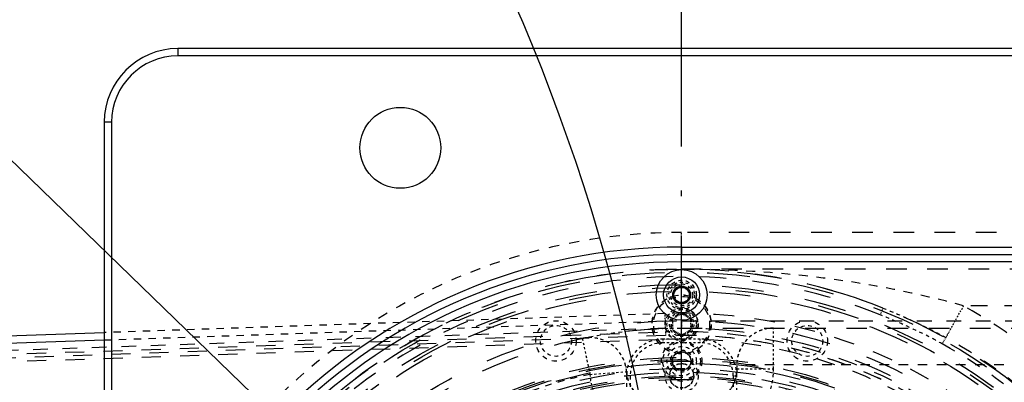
# Model space of a CAD drawing. Header units: millimetres. Extents: x 14186 to 17588, y 1400 to 3805.
# Tile 234 of 256: x 16586 to 16720, y 2778 to 2828. Entities that reach past the tile are written whole.
import ezdxf

# ---------------------------------------------------------------- set-up
doc = ezdxf.new("R2010")
doc.units = ezdxf.units.MM
doc.linetypes.add('CENTER', pattern=[2, 1.25, -0.25, 0.25, -0.25])
doc.linetypes.add('HIDDEN', pattern=[0.2, 0.1, -0.1])
doc.layers.add('DEFAULT_2', color=8, linetype='HIDDEN')
doc.layers.add('INTFCLR_183613', color=7, linetype='Continuous')
doc.layers.add('dim', color=82, linetype='Continuous', lineweight=9)
doc.styles.get("Standard").update_dxf_attribs({"font": 'arial.ttf'})
doc.dimstyles.new('ISO-25', dxfattribs={"dimtxt": 2.5, "dimasz": 2.5, "dimexe": 1.25, "dimexo": 0.625, "dimtad": 1, "dimtxsty": 'Standard', "dimcen": 2.5, "dimadec": 0, "dimazin": 0, "dimtfac": 1, "dimtmove": 0, "dimatfit": 3, "dimfxl": 1, "dimarcsym": 0})

# ---------------------------------------------------------------- blocks, each defined once
blk = doc.blocks.new('*D23')
at = {"layer": 'Defpoints', "color": 0, "transparency": 16777216}
for p in [(16478.35, 2911.55), (16873.33, 2528.81)]:
    blk.add_point(p, dxfattribs=at)
at = {"layer": 'dim', "color": 0, "linetype": 'Continuous', "lineweight": -2, "transparency": 16777216}
for p, q in [((16461.11, 2928.25), (16443.88, 2944.95)), ((16478.35, 2911.55), (16873.33, 2528.81)), ((16975.4, 2429.9), (16890.56, 2512.11))]:
    blk.add_line(p, q, dxfattribs=at)
at = {"layer": 'dim', "color": 0, "transparency": 16777216}
for points in [[(16463.89, 2931.12), (16458.33, 2925.38), (16478.35, 2911.55)], [(16893.35, 2514.98), (16887.78, 2509.24), (16873.33, 2528.81)]]:
    blk.add_solid(points, dxfattribs=at)
at = {"layer": 'dim', "color": 0, "transparency": 16777216, "insert": (16956.44, 2477.97), "char_height": 30, "attachment_point": 5, "rotation": 315.902}
blk.add_mtext('360%%D', dxfattribs=at)
blk = doc.blocks.new('*D25')
at = {"layer": 'Defpoints', "color": 0, "transparency": 16777216}
for p in [(16675.84, 3342.85), (16675.84, 2804.38), (16400.84, 2788.57)]:
    blk.add_point(p, dxfattribs=at)
at = {"layer": 'dim', "color": 0, "linetype": 'Continuous', "lineweight": -2, "transparency": 16777216}
for p, q in [((16400.84, 2794.57), (16400.84, 3348.85)), ((16675.84, 2810.38), (16675.84, 3348.85)), ((16424.84, 3342.85), (16651.84, 3342.85))]:
    blk.add_line(p, q, dxfattribs=at)
at = {"layer": 'dim', "color": 0, "transparency": 16777216}
for points in [[(16424.84, 3346.85), (16424.84, 3338.85), (16400.84, 3342.85)], [(16651.84, 3346.85), (16651.84, 3338.85), (16675.84, 3342.85)]]:
    blk.add_solid(points, dxfattribs=at)
at = {"layer": 'dim', "color": 0, "transparency": 16777216, "insert": (16538.34, 3364.17), "char_height": 30, "attachment_point": 5}
blk.add_mtext('275', dxfattribs=at)
blk = doc.blocks.new('*D27')
at = {"layer": 'Defpoints', "color": 0, "transparency": 16777216}
for p in [(17053.85, 3119.69), (16297.82, 2320.67)]:
    blk.add_point(p, dxfattribs=at)
at = {"layer": 'dim', "color": 0, "linetype": 'Continuous', "lineweight": -2, "transparency": 16777216}
for p, q in [((17253.47, 3330.66), (17070.35, 3137.12)), ((16297.82, 2320.67), (17053.85, 3119.69)), ((16281.33, 2303.24), (16264.83, 2285.81))]:
    blk.add_line(p, q, dxfattribs=at)
at = {"layer": 'dim', "color": 0, "transparency": 16777216}
for points in [[(17067.44, 3139.87), (17073.25, 3134.37), (17053.85, 3119.69)], [(16278.42, 2305.99), (16284.24, 2300.49), (16297.82, 2320.67)]]:
    blk.add_solid(points, dxfattribs=at)
at = {"layer": 'dim', "color": 0, "transparency": 16777216, "insert": (17191.29, 3297.17), "char_height": 30, "attachment_point": 5, "rotation": 46.5835}
blk.add_mtext('∅1100', dxfattribs=at)
blk = doc.blocks.new('*D28')
at = {"layer": 'Defpoints', "color": 0, "transparency": 16777216}
for p in [(17217.99, 2998.67), (16133.68, 2441.69)]:
    blk.add_point(p, dxfattribs=at)
at = {"layer": 'dim', "color": 0, "linetype": 'Continuous', "lineweight": -2, "transparency": 16777216}
for p, q in [((17380.14, 3081.96), (17239.34, 3009.63)), ((16133.68, 2441.69), (17217.99, 2998.67)), ((16112.33, 2430.72), (16090.98, 2419.76))]:
    blk.add_line(p, q, dxfattribs=at)
at = {"layer": 'dim', "color": 0, "transparency": 16777216}
for points in [[(17237.52, 3013.19), (17241.17, 3006.08), (17217.99, 2998.67)], [(16110.5, 2434.28), (16114.16, 2427.17), (16133.68, 2441.69)]]:
    blk.add_solid(points, dxfattribs=at)
at = {"layer": 'dim', "color": 0, "transparency": 16777216, "insert": (17310.29, 3070.98), "char_height": 30, "attachment_point": 5, "rotation": 27.1882}
blk.add_mtext('∅1219', dxfattribs=at)

msp = doc.modelspace()

# ---------------------------------------------------------------- linework, layer by layer
at = {"color": 7, "linetype": 'Continuous'}
for p, q in [((16887.838, 2823.68), (16607.338, 2823.68)), ((16607.338, 2823.68), (16607.338, 2822.68)), ((16887.838, 2822.68), (16607.338, 2822.68)), ((16597.338, 2813.68), (16597.338, 2626.68)), ((16598.338, 2813.68), (16597.338, 2813.68)), ((16598.338, 2813.68), (16598.338, 2626.68)), ((16675.838, 2796.68), (16848.838, 2796.68)), ((16675.838, 2796.68), (16675.838, 2795.68)), ((16675.838, 2795.68), (16848.838, 2795.68)), ((16847.838, 2794.68), (16675.838, 2794.68)), ((16675.237, 2791.22), (16674.637, 2790.18)), ((16675.237, 2791.22), (16676.438, 2791.22)), ((16677.039, 2790.18), (16676.438, 2791.22)), ((16674.637, 2790.18), (16675.237, 2789.14)), ((16676.438, 2789.14), (16677.039, 2790.18)), ((16676.438, 2789.14), (16675.237, 2789.14)), ((16305.499, 2775.168), (16597.338, 2785.058)), ((16518.695, 2781.393), (16597.338, 2784.058))]:
    msp.add_line(p, q, dxfattribs=at)
for centre, radius in [((16675.838, 2720.18), 609.5), ((16675.838, 2720.18), 550), ((16400.838, 2720.18), 275), ((16675.838, 2720.18), 275)]:
    msp.add_circle(centre, radius)
for centre, radius in [((16637.588, 2810.18), 5.5), ((16675.838, 2790.18), 3.45), ((16675.838, 2790.18), 2.45), ((16675.838, 2790.18), 1.212), ((16675.838, 2790.18), 1.04)]:
    msp.add_circle(centre, radius, dxfattribs=at)
for centre, radius, end in [((16607.338, 2813.68), 10, 180), ((16607.338, 2813.68), 9, 180), ((16675.838, 2720.18), 76.5, 270), ((16675.838, 2720.18), 75.5, 270), ((16675.838, 2720.18), 74.5, 270)]:
    msp.add_arc(centre, radius, 90, end, dxfattribs=at)
at = {"layer": 'DEFAULT_2', "color": 1, "linetype": 'CENTER', "ltscale": 22.352}
msp.add_line((16675.838, 2635.98), (16675.838, 2804.38), dxfattribs=at)
at = {"layer": 'DEFAULT_2', "color": 8, "linetype": 'HIDDEN', "ltscale": 28}
for p, q in [((16897.838, 2798.68), (16675.838, 2798.68)), ((16896.838, 2793.68), (16675.838, 2793.68)), ((16675.838, 2785.68), (16892.838, 2785.68))]:
    msp.add_line(p, q, dxfattribs=at)
at = {"layer": 'DEFAULT_2', "color": 8, "linetype": 'HIDDEN'}
for p, q in [((16675.838, 2796.68), (16675.838, 2798.68)), ((16675.838, 2793.68), (16675.838, 2795.68)), ((16673.552, 2787.641), (16673.619, 2785.642)), ((16675.838, 2787.623), (16674.588, 2786.902)), ((16677.088, 2786.902), (16675.838, 2787.623)), ((16674.588, 2786.902), (16674.588, 2785.458)), ((16677.088, 2785.458), (16677.088, 2786.902)), ((16674.588, 2785.458), (16675.838, 2784.737)), ((16675.838, 2784.737), (16677.088, 2785.458))]:
    msp.add_line(p, q, dxfattribs=at)
at = {"layer": 'DEFAULT_2', "color": 8, "linetype": 'HIDDEN', "ltscale": 23}
msp.add_line((16896.838, 2788.68), (16714.178, 2788.68), dxfattribs=at)
at = {"layer": 'DEFAULT_2', "color": 8, "linetype": 'HIDDEN', "ltscale": 10}
for p, q in [((16673.552, 2787.641), (16597.338, 2785.058)), ((16597.338, 2784.058), (16673.585, 2786.642))]:
    msp.add_line(p, q, dxfattribs=at)
at = {"layer": 'DEFAULT_2', "color": 8, "linetype": 'HIDDEN', "ltscale": 0.7}
for p, q in [((16703.197, 2788.398), (16702.825, 2787.47)), ((16675.838, 2786.68), (16675.838, 2785.68)), ((16711.749, 2784.39), (16711.267, 2783.53))]:
    msp.add_line(p, q, dxfattribs=at)
at = {"layer": 'DEFAULT_2', "color": 8, "linetype": 'HIDDEN', "ltscale": 20}
for p, q in [((16675.838, 2786.68), (16835.838, 2786.68)), ((16673.619, 2785.642), (16515.736, 2780.292))]:
    msp.add_line(p, q, dxfattribs=at)
at = {"layer": 'DEFAULT_2', "color": 8, "linetype": 'HIDDEN', "ltscale": 26}
for p, q in [((16472.482, 2778.326), (16673.636, 2785.143)), ((16673.653, 2784.643), (16472.499, 2777.826)), ((16472.516, 2777.326), (16673.67, 2784.143))]:
    msp.add_line(p, q, dxfattribs=at)
at = {"layer": 'DEFAULT_2', "color": 8, "linetype": 'HIDDEN', "ltscale": 0.4}
for p, q in [((16673.636, 2785.143), (16673.653, 2784.643)), ((16673.344, 2783.68), (16673.344, 2784.18)), ((16678.344, 2783.68), (16678.344, 2784.18)), ((16683.338, 2780.68), (16683.338, 2780.128)), ((16668.843, 2779.181), (16668.343, 2779.181)), ((16682.843, 2779.179), (16683.343, 2779.179))]:
    msp.add_line(p, q, dxfattribs=at)
at = {"layer": 'DEFAULT_2', "color": 8, "linetype": 'HIDDEN', "ltscale": 3}
for p, q in [((16688.338, 2780.128), (16688.338, 2785.68)), ((16662.335, 2784.273), (16663.366, 2779.38)), ((16678.344, 2784.18), (16673.344, 2784.18)), ((16678.344, 2783.68), (16673.344, 2783.68)), ((16663.366, 2779.38), (16668.352, 2779.754)), ((16683.338, 2780.128), (16688.338, 2780.128))]:
    msp.add_line(p, q, dxfattribs=at)
at = {"layer": 'DEFAULT_2', "color": 8, "linetype": 'HIDDEN', "ltscale": 0.3}
msp.add_line((16712.158, 2785.072), (16712.351, 2785.421), dxfattribs=at)
at = {"layer": 'DEFAULT_2', "color": 8, "linetype": 'HIDDEN', "ltscale": 13}
msp.add_line((16724.838, 2780.68), (16683.338, 2780.68), dxfattribs=at)
at = {"layer": 'DEFAULT_2', "color": 8, "linetype": 'HIDDEN', "ltscale": 5}
for p, q in [((16668.343, 2779.181), (16668.342, 2766.006)), ((16668.843, 2779.181), (16668.842, 2766.006)), ((16682.843, 2779.179), (16682.842, 2766.005)), ((16683.342, 2766.005), (16683.343, 2779.179))]:
    msp.add_line(p, q, dxfattribs=at)
for centre, radius in [((16675.838, 2790.18), 2), ((16675.838, 2790.18), 1.5), ((16675.838, 2786.18), 2.25), ((16675.838, 2786.18), 2.2), ((16675.838, 2786.18), 2), ((16675.838, 2786.18), 1.443), ((16658.756, 2783.931), 2.1), ((16692.92, 2783.931), 2.1), ((16675.838, 2781.18), 2), ((16675.838, 2781.18), 1.5), ((16675.838, 2779.18), 2.25)]:
    msp.add_circle(centre, radius, dxfattribs=at)
at = {"layer": 'DEFAULT_2', "color": 8, "linetype": 'HIDDEN', "ltscale": 4}
for centre, radius in [((16675.838, 2790.18), 1.75), ((16675.838, 2790.18), 1.194), ((16675.838, 2786.18), 1.65), ((16675.838, 2786.18), 1.394), ((16675.838, 2781.18), 1.3), ((16675.838, 2781.18), 1.25), ((16675.838, 2779.18), 1.65)]:
    msp.add_circle(centre, radius, dxfattribs=at)
at = {"layer": 'DEFAULT_2', "color": 8, "linetype": 'HIDDEN', "ltscale": 57}
msp.add_circle((16675.838, 2720.18), 71, dxfattribs=at)
at = {"layer": 'DEFAULT_2', "color": 8, "linetype": 'HIDDEN', "ltscale": 56}
msp.add_circle((16675.838, 2720.18), 70.5, dxfattribs=at)
at = {"layer": 'DEFAULT_2', "color": 8, "linetype": 'HIDDEN', "ltscale": 9}
msp.add_circle((16675.838, 2786.18), 3.8, dxfattribs=at)
at = {"layer": 'DEFAULT_2', "color": 8, "linetype": 'HIDDEN', "ltscale": 53}
msp.add_circle((16675.838, 2720.18), 66.5, dxfattribs=at)
at = {"layer": 'DEFAULT_2', "color": 8, "linetype": 'HIDDEN', "ltscale": 7}
for centre in [(16658.756, 2783.931), (16692.92, 2783.931), (16675.838, 2781.18)]:
    msp.add_circle(centre, 2.75, dxfattribs=at)
at = {"layer": 'DEFAULT_2', "color": 8, "linetype": 'HIDDEN', "ltscale": 52}
msp.add_circle((16675.838, 2720.18), 65.5, dxfattribs=at)
at = {"layer": 'DEFAULT_2', "color": 8, "linetype": 'HIDDEN', "ltscale": 6}
msp.add_circle((16675.838, 2781.18), 2.55, dxfattribs=at)
at = {"layer": 'DEFAULT_2', "color": 8, "linetype": 'HIDDEN', "ltscale": 49}
for radius in [61.5, 61.2, 61]:
    msp.add_circle((16675.838, 2720.18), radius, dxfattribs=at)
at = {"layer": 'DEFAULT_2', "color": 8, "linetype": 'HIDDEN', "ltscale": 48}
for radius in [60.7, 60]:
    msp.add_circle((16675.838, 2720.18), radius, dxfattribs=at)
at = {"layer": 'DEFAULT_2', "color": 8, "linetype": 'HIDDEN', "ltscale": 47}
for radius in [59.5, 59, 58.8, 58.5]:
    msp.add_circle((16675.838, 2720.18), radius, dxfattribs=at)
at = {"layer": 'DEFAULT_2', "color": 8, "linetype": 'HIDDEN', "ltscale": 14}
msp.add_arc((16675.838, 2720.18), 78.5, 90, 170.84486, dxfattribs=at)
at = {"layer": 'DEFAULT_2', "color": 8, "linetype": 'HIDDEN', "ltscale": 36}
for radius, start, end in [(73.5, 68.14652, 291.85345), (72.5, 68.14659, 291.85352)]:
    msp.add_arc((16675.838, 2720.18), radius, start, end, dxfattribs=at)
at = {"layer": 'DEFAULT_2', "color": 8, "linetype": 'HIDDEN', "ltscale": 21}
msp.add_arc((16675.838, 2720.18), 78.5, 299.23646, 60.76388, dxfattribs=at)
at = {"layer": 'DEFAULT_2', "color": 8, "linetype": 'HIDDEN', "ltscale": 28}
msp.add_arc((16675.838, 2720.18), 67.5, 268.05907, 91.94093, dxfattribs=at)
at = {"layer": 'DEFAULT_2', "color": 8, "linetype": 'HIDDEN', "ltscale": 26}
for radius, start in [(65, 268.05908), (64.5, 268.05907), (64, 268.05907)]:
    msp.add_arc((16675.838, 2720.18), radius, start, 91.94093, dxfattribs=at)
at = {"layer": 'DEFAULT_2', "color": 8, "linetype": 'HIDDEN', "ltscale": 4}
for centre, radius, start, end in [((16688.338, 2780.68), 5, 90, 180), ((16663.366, 2779.38), 5, 4.28629, 101.89678), ((16673.343, 2779.18), 5, 89.99446, 179.99446), ((16673.343, 2779.18), 4.5, 89.99446, 179.99446), ((16678.343, 2779.18), 5, 359.99446, 89.99446), ((16678.343, 2779.18), 4.5, 359.99446, 89.99446), ((16673.338, 2780.128), 5, 184.28629, 272.38802), ((16678.338, 2780.128), 5, 267.61191, 0), ((16678.338, 2780.128), 10, 316.81859, 0)]:
    msp.add_arc(centre, radius, start, end, dxfattribs=at)
at = {"layer": 'DEFAULT_2', "color": 8, "linetype": 'HIDDEN', "ltscale": 20}
for radius, start, end in [(72.584, 299.23646, 60.77676), (73.57, 299.2366, 60.78305)]:
    msp.add_arc((16675.838, 2720.18), radius, start, end, dxfattribs=at)
at = {"layer": 'DEFAULT_2', "color": 8, "linetype": 'HIDDEN', "ltscale": 9}
msp.add_arc((16675.838, 2720.18), 60.5, 101.89678, 168.10322, dxfattribs=at)
at = {"layer": 'DEFAULT_2', "color": 8, "linetype": 'HIDDEN', "ltscale": 3}
msp.add_arc((16673.338, 2780.128), 10, 184.28629, 223.18141, dxfattribs=at)
at = {"layer": 'DEFAULT_2', "color": 8, "linetype": 'HIDDEN', "ltscale": 12}
msp.add_open_spline([(16714.178, 2788.68), (16707.93, 2790.428), (16695.196, 2792.894), (16682.268, 2793.68), (16675.838, 2793.68)], degree=3, knots=[0, 0, 0, 0, 0.5022309, 1, 1, 1, 1], dxfattribs=at)
at = {"layer": 'DEFAULT_2', "color": 8, "linetype": 'HIDDEN', "ltscale": 2}
for points, knots in [([(16712.351, 2785.421), (16712.478, 2785.647), (16713.086, 2786.734), (16713.696, 2787.82), (16714.178, 2788.68)], [0, 0, 0, 0, 0.2083763, 1, 1, 1, 1]), ([(16674.588, 2781.18), (16674.593, 2781.342), (16674.651, 2781.671), (16674.932, 2782.087), (16675.347, 2782.365), (16675.838, 2782.462), (16676.329, 2782.365), (16676.744, 2782.087), (16677.024, 2781.671), (16677.083, 2781.342), (16677.088, 2781.18)], [0, 0, 0, 0, 0.1250916, 0.2500829, 0.375064, 0.5000139, 0.6249778, 0.7499483, 0.8749305, 1, 1, 1, 1]), ([(16677.088, 2781.18), (16677.083, 2781.017), (16677.024, 2780.689), (16676.744, 2780.273), (16676.328, 2779.995), (16675.838, 2779.898), (16675.347, 2779.995), (16674.932, 2780.273), (16674.651, 2780.689), (16674.593, 2781.017), (16674.588, 2781.18)], [0, 0, 0, 0, 0.1250916, 0.2500829, 0.375064, 0.5000139, 0.6249778, 0.7499483, 0.8749305, 1, 1, 1, 1])]:
    msp.add_open_spline(points, degree=3, knots=knots, dxfattribs=at)
at = {"layer": 'DEFAULT_2', "color": 8, "linetype": 'HIDDEN', "ltscale": 5}
for points, knots in [([(16711.274, 2783.526), (16710.622, 2783.891), (16707.876, 2785.352), (16705.017, 2786.591), (16702.825, 2787.47)], [0, 0, 0, 0, 0.24043, 1, 1, 1, 1]), ([(16703.197, 2788.398), (16703.955, 2788.094), (16706.866, 2786.891), (16709.715, 2785.527), (16711.752, 2784.388)], [0, 0, 0, 0, 0.2591063, 1, 1, 1, 1])]:
    msp.add_open_spline(points, degree=3, knots=knots, dxfattribs=at)
msp.add_open_spline([(16662.335, 2784.273), (16664.552, 2784.74), (16669.038, 2785.445), (16673.572, 2785.68), (16675.838, 2785.68)], degree=3, dxfattribs=at)
at = {"layer": 'DEFAULT_2', "color": 8, "linetype": 'HIDDEN', "ltscale": 26}
msp.add_open_spline([(16673.653, 2655.717), (16677.956, 2655.575), (16684.46, 2656.002), (16692.884, 2657.861), (16701.083, 2660.552), (16710.762, 2665.437), (16719.272, 2672.156), (16725.167, 2678.457), (16730.403, 2685.316), (16735.617, 2694.825), (16739.469, 2707.242), (16740.772, 2720.18), (16739.469, 2733.118), (16735.617, 2745.535), (16730.403, 2755.044), (16725.168, 2761.902), (16719.273, 2768.203), (16710.763, 2774.923), (16701.083, 2779.808), (16692.884, 2782.498), (16684.46, 2784.357), (16677.956, 2784.786), (16673.653, 2784.643)], degree=3, knots=[0, 0, 0, 0, 0.0624823, 0.0937604, 0.1250396, 0.1875198, 0.2500002, 0.2812797, 0.3125592, 0.3750393, 0.4375195, 0.4999997, 0.5624799, 0.6249601, 0.6874402, 0.7187196, 0.7499991, 0.8124793, 0.8749598, 0.9062392, 0.9375174, 1, 1, 1, 1], dxfattribs=at)
at = {"layer": 'DEFAULT_2', "color": 8, "linetype": 'HIDDEN', "ltscale": 4}
for points, knots in [([(16688.338, 2785.68), (16688.011, 2785.677), (16687.356, 2785.616), (16686.101, 2785.235), (16684.709, 2784.308), (16683.782, 2782.916), (16683.402, 2781.662), (16683.34, 2781.007), (16683.338, 2780.68)], [0, 0, 0, 0, 0.1253035, 0.2506064, 0.5000001, 0.7493937, 0.8746965, 1, 1, 1, 1]), ([(16668.352, 2779.754), (16668.322, 2780.107), (16668.197, 2780.811), (16667.651, 2782.124), (16666.461, 2783.502), (16664.806, 2784.261), (16663.393, 2784.418), (16662.682, 2784.343), (16662.335, 2784.273)], [0, 0, 0, 0, 0.1253601, 0.2507127, 0.5000001, 0.7492874, 0.87464, 1, 1, 1, 1]), ([(16673.546, 2775.132), (16673.226, 2775.122), (16672.583, 2775.155), (16671.338, 2775.465), (16669.931, 2776.299), (16668.939, 2777.6), (16668.486, 2778.8), (16668.379, 2779.435), (16668.352, 2779.754)], [0, 0, 0, 0, 0.1252752, 0.2505706, 0.5000001, 0.7494295, 0.8747249, 1, 1, 1, 1]), ([(16683.338, 2780.128), (16683.335, 2779.792), (16683.27, 2779.12), (16682.87, 2777.835), (16681.895, 2776.419), (16680.44, 2775.504), (16679.139, 2775.158), (16678.465, 2775.121), (16678.129, 2775.132)], [0, 0, 0, 0, 0.1253207, 0.2506389, 0.5000001, 0.7493613, 0.8746794, 1, 1, 1, 1])]:
    msp.add_open_spline(points, degree=3, knots=knots, dxfattribs=at)
at = {"layer": 'DEFAULT_2', "color": 8, "linetype": 'HIDDEN', "ltscale": 0.6}
msp.add_open_spline([(16711.752, 2784.388), (16711.776, 2784.419), (16711.824, 2784.504), (16711.916, 2784.65), (16712.032, 2784.844), (16712.113, 2784.992), (16712.158, 2785.072)], degree=3, knots=[0, 0, 0, 0, 0.1482317, 0.3660909, 0.6511653, 1, 1, 1, 1], dxfattribs=at)
at = {"layer": 'DEFAULT_2', "color": 8, "linetype": 'HIDDEN', "ltscale": 3}
for points, knots in [([(16677.488, 2779.18), (16677.484, 2779.395), (16677.424, 2779.722), (16677.218, 2780.103), (16676.944, 2780.437), (16676.485, 2780.744), (16675.838, 2780.873), (16675.19, 2780.744), (16674.731, 2780.437), (16674.457, 2780.103), (16674.252, 2779.722), (16674.191, 2779.395), (16674.188, 2779.18)], [0, 0, 0, 0, 0.1248831, 0.1876197, 0.2503556, 0.3751641, 0.4999958, 0.6248281, 0.7496406, 0.8123777, 0.8751154, 1, 1, 1, 1]), ([(16674.188, 2779.18), (16674.191, 2778.965), (16674.252, 2778.638), (16674.457, 2778.257), (16674.732, 2777.923), (16675.19, 2777.615), (16675.838, 2777.487), (16676.485, 2777.616), (16676.944, 2777.923), (16677.218, 2778.257), (16677.424, 2778.638), (16677.485, 2778.965), (16677.488, 2779.18)], [0, 0, 0, 0, 0.1248921, 0.187634, 0.2503753, 0.3751922, 0.5000215, 0.6248517, 0.7496631, 0.8123938, 0.8751276, 1, 1, 1, 1])]:
    msp.add_open_spline(points, degree=3, knots=knots, dxfattribs=at)
at = {"layer": 'INTFCLR_183613', "color": 8, "linetype": 'HIDDEN', "ltscale": 59}
msp.add_circle((16675.838, 2720.18), 73.5, dxfattribs=at)
at = {"layer": 'INTFCLR_183613', "color": 8, "linetype": 'HIDDEN', "ltscale": 58}
msp.add_circle((16675.838, 2720.18), 73.1, dxfattribs=at)
at = {"layer": 'INTFCLR_183613', "color": 8, "linetype": 'HIDDEN', "ltscale": 57}
for radius in [71.4, 71]:
    msp.add_circle((16675.838, 2720.18), radius, dxfattribs=at)
at = {"layer": 'INTFCLR_183613', "color": 8, "linetype": 'HIDDEN', "ltscale": 8}
for radius in [4.025, 4]:
    msp.add_circle((16675.838, 2786.18), radius, dxfattribs=at)
at = {"layer": 'INTFCLR_183613', "color": 8, "linetype": 'HIDDEN', "ltscale": 5}
msp.add_circle((16675.838, 2786.18), 2.25, dxfattribs=at)
at = {"layer": 'INTFCLR_183613', "color": 8, "linetype": 'HIDDEN', "ltscale": 7}
for centre in [(16658.756, 2783.931), (16692.92, 2783.931)]:
    msp.add_circle(centre, 2.75, dxfattribs=at)
at = {"layer": 'INTFCLR_183613', "color": 8, "linetype": 'HIDDEN', "ltscale": 49}
msp.add_circle((16675.838, 2720.18), 61.5, dxfattribs=at)
at = {"layer": 'INTFCLR_183613', "color": 8, "linetype": 'HIDDEN', "ltscale": 47}
msp.add_circle((16675.838, 2720.18), 58.8, dxfattribs=at)

# ---------------------------------------------------------------- dimensions: what is measured, and where the dimension line sits
at = {"layer": 'dim'}
dim = msp.add_linear_dim(base=(16675.838, 3342.853), p1=(16400.838, 2788.575), p2=(16675.838, 2804.38), dimstyle='ISO-25', override={"dimtxt": 30, "dimasz": 24, "dimexe": 5.997, "dimexo": 5.997, "dimgap": 5.997, "dimdsep": 46, "dimarcsym": 1}, dxfattribs=at)
dim.commit()
dim.dimension.update_dxf_attribs({"geometry": '*D25', "text_midpoint": (16538.338, 3364.167)})
dim = msp.add_diameter_dim_2p(p1=(16297.825, 2320.672), p2=(17053.851, 3119.687), dimstyle='ISO-25', override={"dimtxt": 30, "dimasz": 24, "dimexe": 5.997, "dimexo": 5.997, "dimgap": 5.997, "dimdsep": 46, "dimarcsym": 1}, dxfattribs=at)
dim.commit()
dim.dimension.update_dxf_attribs({"geometry": '*D27', "text_midpoint": (17207.379, 3281.945), "dimtype": 131})
dim = msp.add_diameter_dim_2p(p1=(16133.681, 2441.691), p2=(17217.995, 2998.669), dimstyle='ISO-25', override={"dimtxt": 30, "dimasz": 24, "dimexe": 5.997, "dimexo": 5.997, "dimgap": 5.997, "dimdsep": 46, "dimarcsym": 1}, dxfattribs=at)
dim.commit()
dim.dimension.update_dxf_attribs({"geometry": '*D28', "text_midpoint": (17310.293, 3070.985)})
dim = msp.add_diameter_dim_2p(p1=(16478.346, 2911.549), p2=(16873.329, 2528.811), text='360%%D', dimstyle='ISO-25', override={"dimtxt": 30, "dimasz": 24, "dimexe": 5.997, "dimexo": 5.997, "dimgap": 5.997, "dimdsep": 46, "dimarcsym": 1}, dxfattribs=at)
dim.commit()
dim.dimension.update_dxf_attribs({"geometry": '*D23', "text_midpoint": (16956.442, 2477.968)})

doc.saveas('drawing.dxf')
